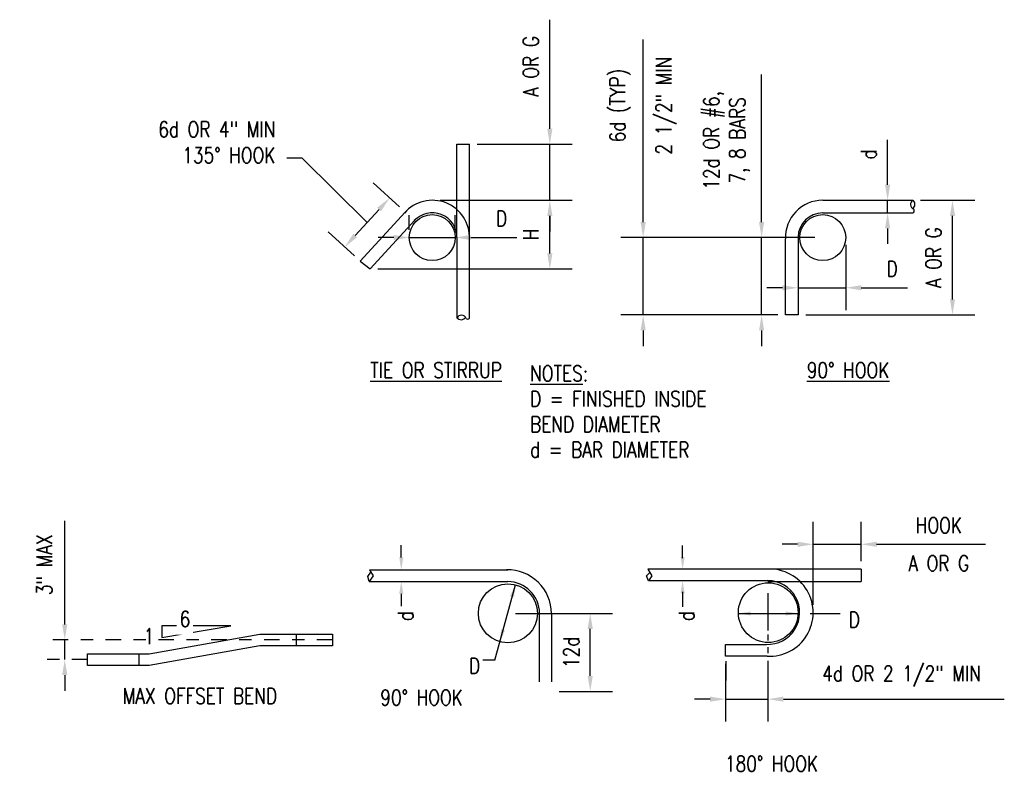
# Model space of a CAD drawing. Header units: inches. Extents: x 63 to 701, y 40 to 195.
# Tile 3 of 8: x 69.53 to 77.45, y 87.07 to 93.18. Entities that reach past the tile are written whole.
import ezdxf
from ezdxf import colors
from ezdxf.entities.mleader import LeaderData, LeaderLine
from ezdxf.math import Vec2, Vec3

# ---------------------------------------------------------------- set-up
doc = ezdxf.new("R2010")
doc.units = ezdxf.units.IN
doc.header["$MEASUREMENT"] = 0
doc.linetypes.add('Center 1_4_', pattern=[0.53125, 0.25, -0.09375, 0.09375, -0.09375])
for name, color, linetype in [('A-DETL', 3, 'Continuous'), ('A-DETL-CNTR', 1, 'Center 1_4_'), ('A-DETL-WIDE', 5, 'Continuous'), ('S-ANNO-DIMS', 1, 'Continuous'), ('S-ANNO-NOTE', 2, 'Continuous')]:
    doc.layers.add(name, color=color, linetype=linetype)
doc.layers.add('A-WALL-PATT', color=9, linetype='Continuous', true_color=0x808080)
doc.layers.add('G-ANNO-NPLT', color=140, linetype='Continuous', plot=False)
doc.styles.add('Annotative', font='romans.shx', dxfattribs={"width": 0.8, "height": 0.125})
doc.dimstyles.new('Annotative', dxfattribs={"dimscale": 0, "dimtxt": 0.125, "dimasz": 0.125, "dimexe": 0.18, "dimexo": 0.0625, "dimgap": 0.09, "dimtad": 1, "dimdec": 3, "dimzin": 3, "dimdsep": 46, "dimlunit": 4, "dimtxsty": 'Annotative', "dimcen": 0.09, "dimclrt": 2, "dimazin": 2, "dimtfac": 1, "dimtdec": 3, "dimtmove": 0, "dimatfit": 0, "dimfxl": 1, "dimtfill": 1, "dimfrac": 2, "dimtolj": 1, "dimtzin": 0, "dimarcsym": 0})

# ---------------------------------------------------------------- blocks, each defined once
blk = doc.blocks.new('*D9')
at = {"layer": 'Defpoints', "color": 0, "lineweight": -3, "transparency": 16777216}
for p in [(72.8475, 91.7251), (73.7923, 91.7251), (72.346, 91.1735)]:
    blk.add_point(p, dxfattribs=at)
at = {"layer": 'S-ANNO-DIMS', "color": 0, "lineweight": -2, "transparency": 16777216}
for p, q in [((72.91, 91.7251), (73.9723, 91.7251)), ((73.7923, 91.2985), (73.7923, 91.6001)), ((72.4085, 91.1735), (73.9723, 91.1735))]:
    blk.add_line(p, q, dxfattribs=at)
at = {"layer": 'S-ANNO-DIMS', "color": 0, "lineweight": -3, "transparency": 16777216}
for points in [[(73.7715, 91.6001), (73.8131, 91.6001), (73.7923, 91.7251)], [(73.7715, 91.2985), (73.8131, 91.2985), (73.7923, 91.1735)]]:
    blk.add_solid(points, dxfattribs=at)
at = {"layer": 'S-ANNO-DIMS', "color": 2, "lineweight": -3, "transparency": 16777216, "insert": (73.6398, 91.4493), "char_height": 0.125, "attachment_point": 5, "rotation": 90, "style": 'Annotative', "bg_fill": 3, "box_fill_scale": 1.25, "bg_fill_color": 256, "bg_fill_true_color": 13158600, "bg_fill_transparency": 0}
blk.add_mtext('\\A1;H', dxfattribs=at)
blk = doc.blocks.new('*D10')
at = {"layer": 'Defpoints', "color": 0, "lineweight": -3, "transparency": 16777216}
for p in [(73.1461, 92.1755), (73.7923, 92.1755), (72.8475, 91.7251)]:
    blk.add_point(p, dxfattribs=at)
at = {"layer": 'S-ANNO-DIMS', "color": 0, "lineweight": -2, "transparency": 16777216}
for p, q in [((73.7923, 92.3005), (73.7923, 93.1769)), ((73.2086, 92.1755), (73.9723, 92.1755)), ((73.7923, 91.7251), (73.7923, 92.1755)), ((72.91, 91.7251), (73.9723, 91.7251)), ((73.7923, 91.6001), (73.7923, 91.4751))]:
    blk.add_line(p, q, dxfattribs=at)
at = {"layer": 'S-ANNO-DIMS', "color": 0, "lineweight": -3, "transparency": 16777216}
for points in [[(73.7715, 92.3005), (73.8131, 92.3005), (73.7923, 92.1755)], [(73.7715, 91.6001), (73.8131, 91.6001), (73.7923, 91.7251)]]:
    blk.add_solid(points, dxfattribs=at)
at = {"layer": 'S-ANNO-DIMS', "color": 2, "lineweight": -3, "transparency": 16777216, "insert": (73.6398, 92.8012), "char_height": 0.125, "attachment_point": 5, "rotation": 90, "style": 'Annotative', "bg_fill": 3, "box_fill_scale": 1.25, "bg_fill_color": 256, "bg_fill_true_color": 13158600, "bg_fill_transparency": 0}
blk.add_mtext('\\A1;A OR G', dxfattribs=at)
blk = doc.blocks.new('*D11')
at = {"layer": 'Defpoints', "color": 0, "lineweight": -3, "transparency": 16777216}
for p in [(72.6616, 91.4249), (73.0315, 91.426), (73.0315, 91.4249)]:
    blk.add_point(p, dxfattribs=at)
at = {"layer": 'S-ANNO-DIMS', "color": 0, "lineweight": -2, "transparency": 16777216}
for p, q in [((72.6616, 91.4874), (72.6616, 91.606)), ((73.0315, 91.4874), (73.0315, 91.606)), ((72.5366, 91.426), (72.4116, 91.426)), ((72.6616, 91.426), (73.0315, 91.426)), ((73.1565, 91.426), (73.5282, 91.426))]:
    blk.add_line(p, q, dxfattribs=at)
at = {"layer": 'S-ANNO-DIMS', "color": 0, "lineweight": -3, "transparency": 16777216}
for points in [[(72.5366, 91.4469), (72.5366, 91.4052), (72.6616, 91.426)], [(73.1565, 91.4469), (73.1565, 91.4052), (73.0315, 91.426)]]:
    blk.add_solid(points, dxfattribs=at)
at = {"layer": 'S-ANNO-DIMS', "color": 2, "lineweight": -3, "transparency": 16777216, "insert": (73.4049, 91.5785), "char_height": 0.125, "attachment_point": 5, "style": 'Annotative', "bg_fill": 3, "box_fill_scale": 1.25, "bg_fill_color": 256, "bg_fill_true_color": 13158600, "bg_fill_transparency": 0}
blk.add_mtext('\\A1;D', dxfattribs=at)
blk = doc.blocks.new('*D32')
at = {"layer": 'Defpoints', "color": 0, "lineweight": -3, "transparency": 16777216}
for p in [(76.4963, 91.7251), (76.4963, 91.6239), (76.509, 91.6239)]:
    blk.add_point(p, dxfattribs=at)
at = {"layer": 'S-ANNO-DIMS', "color": 0, "lineweight": -2, "transparency": 16777216}
for p, q in [((76.509, 91.8501), (76.509, 92.2123)), ((76.509, 91.6239), (76.509, 91.7251)), ((76.5588, 91.7251), (76.689, 91.7251)), ((76.5588, 91.6239), (76.689, 91.6239)), ((76.509, 91.4989), (76.509, 91.3739))]:
    blk.add_line(p, q, dxfattribs=at)
at = {"layer": 'S-ANNO-DIMS', "color": 0, "lineweight": -3, "transparency": 16777216}
for points in [[(76.4882, 91.8501), (76.5299, 91.8501), (76.509, 91.7251)], [(76.4882, 91.4989), (76.5299, 91.4989), (76.509, 91.6239)]]:
    blk.add_solid(points, dxfattribs=at)
at = {"layer": 'S-ANNO-DIMS', "color": 2, "lineweight": -3, "transparency": 16777216, "insert": (76.3565, 92.0937), "char_height": 0.125, "attachment_point": 5, "rotation": 90, "style": 'Annotative', "bg_fill": 3, "box_fill_scale": 1.25, "bg_fill_color": 256, "bg_fill_true_color": 13158600, "bg_fill_transparency": 0}
blk.add_mtext('\\A1;d', dxfattribs=at)
blk = doc.blocks.new('*D31')
at = {"layer": 'Defpoints', "color": 0, "lineweight": -3, "transparency": 16777216}
for p in [(75.7885, 91.4287), (76.1724, 91.4287), (76.1724, 91.022)]:
    blk.add_point(p, dxfattribs=at)
at = {"layer": 'S-ANNO-DIMS', "color": 0, "lineweight": -2, "transparency": 16777216}
for p, q in [((75.7885, 91.3662), (75.7885, 90.842)), ((76.1724, 91.3662), (76.1724, 90.842)), ((75.6635, 91.022), (75.5385, 91.022)), ((75.7885, 91.022), (76.1724, 91.022)), ((76.2974, 91.022), (76.6691, 91.022))]:
    blk.add_line(p, q, dxfattribs=at)
at = {"layer": 'S-ANNO-DIMS', "color": 0, "lineweight": -3, "transparency": 16777216}
for points in [[(75.6635, 91.0428), (75.6635, 91.0011), (75.7885, 91.022)], [(76.2974, 91.0428), (76.2974, 91.0011), (76.1724, 91.022)]]:
    blk.add_solid(points, dxfattribs=at)
at = {"layer": 'S-ANNO-DIMS', "color": 2, "lineweight": -3, "transparency": 16777216, "insert": (76.5458, 91.1745), "char_height": 0.125, "attachment_point": 5, "style": 'Annotative', "bg_fill": 3, "box_fill_scale": 1.25, "bg_fill_color": 256, "bg_fill_true_color": 13158600, "bg_fill_transparency": 0}
blk.add_mtext('\\A1;D', dxfattribs=at)
blk = doc.blocks.new('*D30')
at = {"layer": 'Defpoints', "color": 0, "lineweight": -3, "transparency": 16777216}
for p in [(76.7114, 91.7251), (77.0309, 91.7251), (75.7885, 90.8034)]:
    blk.add_point(p, dxfattribs=at)
at = {"layer": 'S-ANNO-DIMS', "color": 0, "lineweight": -2, "transparency": 16777216}
for p, q in [((76.7739, 91.7251), (77.2109, 91.7251)), ((77.0309, 90.9284), (77.0309, 91.6001)), ((75.851, 90.8034), (77.2109, 90.8034))]:
    blk.add_line(p, q, dxfattribs=at)
at = {"layer": 'S-ANNO-DIMS', "color": 0, "lineweight": -3, "transparency": 16777216}
for points in [[(77.0101, 91.6001), (77.0517, 91.6001), (77.0309, 91.7251)], [(77.0101, 90.9284), (77.0517, 90.9284), (77.0309, 90.8034)]]:
    blk.add_solid(points, dxfattribs=at)
at = {"layer": 'S-ANNO-DIMS', "color": 2, "lineweight": -3, "transparency": 16777216, "insert": (76.8784, 91.2643), "char_height": 0.125, "attachment_point": 5, "rotation": 90, "style": 'Annotative', "bg_fill": 3, "box_fill_scale": 1.25, "bg_fill_color": 256, "bg_fill_true_color": 13158600, "bg_fill_transparency": 0}
blk.add_mtext('\\A1;A OR G', dxfattribs=at)
blk = doc.blocks.new('*D29')
at = {"layer": 'Defpoints', "color": 0, "lineweight": -3, "transparency": 16777216}
for p in [(75.4957, 91.4249), (75.9875, 91.4249), (75.688, 90.8034)]:
    blk.add_point(p, dxfattribs=at)
at = {"layer": 'S-ANNO-DIMS', "color": 0, "lineweight": -2, "transparency": 16777216}
for p, q in [((75.4957, 91.5499), (75.4957, 92.7373)), ((75.925, 91.4249), (75.3157, 91.4249)), ((75.4957, 90.8034), (75.4957, 91.4249)), ((75.6255, 90.8034), (75.3157, 90.8034)), ((75.4957, 90.6784), (75.4957, 90.5534))]:
    blk.add_line(p, q, dxfattribs=at)
at = {"layer": 'S-ANNO-DIMS', "color": 0, "lineweight": -3, "transparency": 16777216}
for points in [[(75.4749, 91.5499), (75.5165, 91.5499), (75.4957, 91.4249)], [(75.4749, 90.6784), (75.5165, 90.6784), (75.4957, 90.8034)]]:
    blk.add_solid(points, dxfattribs=at)
at = {"layer": 'S-ANNO-DIMS', "color": 2, "lineweight": -3, "transparency": 16777216, "insert": (75.2152, 92.2068), "char_height": 0.125, "attachment_point": 5, "rotation": 90, "style": 'Annotative', "bg_fill": 3, "box_fill_scale": 1.25, "bg_fill_color": 256, "bg_fill_true_color": 13158600, "bg_fill_transparency": 0}
blk.add_mtext('\\A1;12d OR #6,\\P7, 8 BARS', dxfattribs=at)
blk = doc.blocks.new('*D28')
at = {"layer": 'Defpoints', "color": 0, "lineweight": -3, "transparency": 16777216}
for p in [(75.9875, 91.4249), (74.543, 90.8034), (75.688, 90.8034)]:
    blk.add_point(p, dxfattribs=at)
at = {"layer": 'S-ANNO-DIMS', "color": 0, "lineweight": -2, "transparency": 16777216}
for p, q in [((74.543, 91.5499), (74.543, 93.0168)), ((75.925, 91.4249), (74.363, 91.4249)), ((74.543, 90.8034), (74.543, 91.4249)), ((75.6255, 90.8034), (74.363, 90.8034)), ((74.543, 90.6784), (74.543, 90.5534))]:
    blk.add_line(p, q, dxfattribs=at)
at = {"layer": 'S-ANNO-DIMS', "color": 0, "lineweight": -3, "transparency": 16777216}
for points in [[(74.5222, 91.5499), (74.5639, 91.5499), (74.543, 91.4249)], [(74.5222, 90.6784), (74.5639, 90.6784), (74.543, 90.8034)]]:
    blk.add_solid(points, dxfattribs=at)
at = {"layer": 'S-ANNO-DIMS', "color": 2, "lineweight": -3, "transparency": 16777216, "insert": (74.3578, 92.4863), "char_height": 0.125, "attachment_point": 5, "rotation": 90, "style": 'Annotative', "bg_fill": 3, "box_fill_scale": 1.25, "bg_fill_color": 256, "bg_fill_true_color": 13158600, "bg_fill_transparency": 0}
blk.add_mtext('\\A1;6d (TYP)', dxfattribs=at)
at = {"layer": 'S-ANNO-DIMS', "color": 2, "lineweight": -3, "transparency": 16777216, "insert": (74.7283, 92.4863), "char_height": 0.125, "attachment_point": 5, "rotation": 90, "style": 'Annotative', "bg_fill": 3, "box_fill_scale": 1.25, "bg_fill_color": 256, "bg_fill_true_color": 13158600, "bg_fill_transparency": 0}
blk.add_mtext('\\A1;2 1/2" MIN', dxfattribs=at)
blk = doc.blocks.new('*D27')
at = {"layer": 'Defpoints', "color": 0, "lineweight": -3, "transparency": 16777216}
for p in [(73.4549, 88.4043), (74.1172, 88.4043), (73.8049, 87.7768)]:
    blk.add_point(p, dxfattribs=at)
at = {"layer": 'S-ANNO-DIMS', "color": 0, "lineweight": -2, "transparency": 16777216}
for p, q in [((73.5174, 88.4043), (74.2972, 88.4043)), ((74.1172, 87.9018), (74.1172, 88.2793)), ((73.8674, 87.7768), (74.2972, 87.7768))]:
    blk.add_line(p, q, dxfattribs=at)
at = {"layer": 'S-ANNO-DIMS', "color": 0, "lineweight": -3, "transparency": 16777216}
for points in [[(74.0964, 88.2793), (74.138, 88.2793), (74.1172, 88.4043)], [(74.0964, 87.9018), (74.138, 87.9018), (74.1172, 87.7768)]]:
    blk.add_solid(points, dxfattribs=at)
at = {"layer": 'S-ANNO-DIMS', "color": 2, "lineweight": -3, "transparency": 16777216, "insert": (73.9647, 88.0906), "char_height": 0.125, "attachment_point": 5, "rotation": 90, "style": 'Annotative', "bg_fill": 3, "box_fill_scale": 1.25, "bg_fill_color": 256, "bg_fill_true_color": 13158600, "bg_fill_transparency": 0}
blk.add_mtext('\\A1;12d', dxfattribs=at)
blk = doc.blocks.new('*D26')
at = {"layer": 'Defpoints', "color": 0, "lineweight": -3, "transparency": 16777216}
for p in [(76.2958, 88.9594), (76.2958, 88.7608), (75.91, 88.4101)]:
    blk.add_point(p, dxfattribs=at)
at = {"layer": 'S-ANNO-DIMS', "color": 0, "lineweight": -2, "transparency": 16777216}
for p, q in [((75.91, 88.4726), (75.91, 89.1394)), ((76.2958, 88.8233), (76.2958, 89.1394)), ((75.785, 88.9594), (75.66, 88.9594)), ((75.91, 88.9594), (76.2958, 88.9594)), ((76.4208, 88.9594), (77.2973, 88.9594))]:
    blk.add_line(p, q, dxfattribs=at)
at = {"layer": 'S-ANNO-DIMS', "color": 0, "lineweight": -3, "transparency": 16777216}
for points in [[(75.785, 88.9802), (75.785, 88.9386), (75.91, 88.9594)], [(76.4208, 88.9802), (76.4208, 88.9386), (76.2958, 88.9594)]]:
    blk.add_solid(points, dxfattribs=at)
at = {"layer": 'S-ANNO-DIMS', "color": 2, "lineweight": -3, "transparency": 16777216, "insert": (76.9215, 89.1119), "char_height": 0.125, "attachment_point": 5, "style": 'Annotative', "bg_fill": 3, "box_fill_scale": 1.25, "bg_fill_color": 256, "bg_fill_true_color": 13158600, "bg_fill_transparency": 0}
blk.add_mtext('\\A1;HOOK', dxfattribs=at)
at = {"layer": 'S-ANNO-DIMS', "color": 2, "lineweight": -3, "transparency": 16777216, "insert": (76.9215, 88.8069), "char_height": 0.125, "attachment_point": 5, "style": 'Annotative', "bg_fill": 3, "box_fill_scale": 1.25, "bg_fill_color": 256, "bg_fill_true_color": 13158600, "bg_fill_transparency": 0}
blk.add_mtext('\\A1;A OR G', dxfattribs=at)
blk = doc.blocks.new('*D25')
at = {"layer": 'Defpoints', "color": 0, "lineweight": -3, "transparency": 16777216}
for p in [(75.2065, 88.0599), (75.5463, 88.0226), (75.5463, 87.7145)]:
    blk.add_point(p, dxfattribs=at)
at = {"layer": 'S-ANNO-DIMS', "color": 0, "lineweight": -2, "transparency": 16777216}
for p, q in [((75.2065, 87.9974), (75.2065, 87.5345)), ((75.5463, 87.9601), (75.5463, 87.5345)), ((75.0815, 87.7145), (74.9565, 87.7145)), ((75.2065, 87.7145), (75.5463, 87.7145)), ((75.6713, 87.7145), (77.4477, 87.7145))]:
    blk.add_line(p, q, dxfattribs=at)
at = {"layer": 'S-ANNO-DIMS', "color": 0, "lineweight": -3, "transparency": 16777216}
for points in [[(75.0815, 87.7354), (75.0815, 87.6937), (75.2065, 87.7145)], [(75.6713, 87.7354), (75.6713, 87.6937), (75.5463, 87.7145)]]:
    blk.add_solid(points, dxfattribs=at)
at = {"layer": 'S-ANNO-DIMS', "color": 2, "lineweight": -3, "transparency": 16777216, "insert": (76.622, 87.8998), "char_height": 0.125, "attachment_point": 5, "style": 'Annotative', "bg_fill": 3, "box_fill_scale": 1.25, "bg_fill_color": 256, "bg_fill_true_color": 13158600, "bg_fill_transparency": 0}
blk.add_mtext('\\A1;4d OR 2 1/2" MIN', dxfattribs=at)
blk = doc.blocks.new('*D24')
at = {"layer": 'Defpoints', "color": 0, "lineweight": -3, "transparency": 16777216}
for p in [(69.8906, 88.1906), (72.044, 88.1906), (70.0735, 88.0328)]:
    blk.add_point(p, dxfattribs=at)
at = {"layer": 'S-ANNO-DIMS', "color": 0, "lineweight": -2, "transparency": 16777216}
for p, q in [((69.8906, 88.3156), (69.8906, 89.1491)), ((69.8906, 88.0328), (69.8906, 88.1906)), ((69.8906, 87.9078), (69.8906, 87.7828))]:
    blk.add_line(p, q, dxfattribs=at)
at = {"layer": 'S-ANNO-DIMS', "color": 0, "lineweight": -3, "transparency": 16777216}
for points in [[(69.8698, 88.3156), (69.9114, 88.3156), (69.8906, 88.1906)], [(69.8698, 87.9078), (69.9114, 87.9078), (69.8906, 88.0328)]]:
    blk.add_solid(points, dxfattribs=at)
at = {"layer": 'S-ANNO-DIMS', "color": 2, "lineweight": -3, "transparency": 16777216, "insert": (70.0431, 88.7949), "char_height": 0.125, "attachment_point": 5, "rotation": 90, "style": 'Annotative', "bg_fill": 3, "box_fill_scale": 1.25, "bg_fill_color": 256, "bg_fill_true_color": 13158600, "bg_fill_transparency": 0}
blk.add_mtext('\\A1;', dxfattribs=at)
at = {"layer": 'S-ANNO-DIMS', "color": 2, "lineweight": -3, "transparency": 16777216, "insert": (69.7262, 88.7949), "char_height": 0.125, "attachment_point": 5, "rotation": 90, "style": 'Annotative', "bg_fill": 3, "box_fill_scale": 1.25, "bg_fill_color": 256, "bg_fill_true_color": 13158600, "bg_fill_transparency": 0}
blk.add_mtext('\\A1;3" MAX', dxfattribs=at)
blk = doc.blocks.new('*D16')
at = {"layer": 'Defpoints', "color": 0, "lineweight": -3, "transparency": 16777216}
for p in [(72.6287, 91.6297), (72.1428, 91.3501), (72.2677, 91.2357)]:
    blk.add_point(p, dxfattribs=at)
at = {"layer": 'S-ANNO-DIMS', "color": 0, "lineweight": -2, "transparency": 16777216}
for p, q in [((72.5826, 91.6719), (72.3711, 91.8657)), ((72.4193, 91.652), (72.2273, 91.4423)), ((72.2216, 91.2779), (72.0101, 91.4717))]:
    blk.add_line(p, q, dxfattribs=at)
at = {"layer": 'S-ANNO-DIMS', "color": 0, "lineweight": -3, "transparency": 16777216}
for points in [[(72.404, 91.666), (72.4347, 91.6379), (72.5038, 91.7441)], [(72.2119, 91.4564), (72.2426, 91.4282), (72.1428, 91.3501)]]:
    blk.add_solid(points, dxfattribs=at)
blk = doc.blocks.new('_None')

msp = doc.modelspace()

# ---------------------------------------------------------------- hatches: boundary and pattern name
at = {"layer": 'A-WALL-PATT', "lineweight": -3}
for points in [[(74.8604, 88.7589), (74.8769, 88.8582), (74.8439, 88.8582)], [(72.5972, 88.7554), (72.6138, 88.8547), (72.5807, 88.8547)], [(72.5807, 88.5607), (72.6138, 88.5607), (72.5972, 88.66)], [(73.5042, 88.5342), (73.515, 88.6342), (73.4723, 88.5431)], [(74.8436, 88.5664), (74.8767, 88.5664), (74.8602, 88.6656)], [(72.5807, 88.5609), (72.5807, 88.5609), (72.5807, 88.5611)], [(74.8767, 88.5678), (74.8769, 88.5678), (74.8767, 88.5678)], [(75.4081, 88.3869), (75.4081, 88.42), (75.3089, 88.4035)], [(75.69, 88.3869), (75.7892, 88.4035), (75.69, 88.42)], [(73.3909, 88.1755), (73.4318, 88.2674), (73.3998, 88.2757)]]:
    msp.add_hatch(color=256, dxfattribs=at).paths.add_polyline_path(points)

# ---------------------------------------------------------------- linework, layer by layer
at = {"layer": 'A-DETL', "lineweight": -3}
for p, q in [((75.5463, 88.5655), (75.5463, 88.2656)), ((75.5463, 88.2339), (75.5463, 88.1866)), ((75.5463, 88.1324), (75.5463, 88.0851))]:
    msp.add_line(p, q, dxfattribs=at)
at = {"layer": 'A-DETL-CNTR', "lineweight": -3, "ltscale": 0.5}
msp.add_line((70.0735, 88.0328), (69.7106, 88.0328), dxfattribs=at)
at = {"layer": 'A-DETL-WIDE', "lineweight": -3}
for p, q in [((73.0456, 91.426), (73.0456, 92.1755)), ((73.0456, 92.1755), (73.1461, 92.1755)), ((73.1461, 90.7782), (73.1461, 92.1755)), ((75.9875, 91.7251), (76.7114, 91.7251)), ((72.6287, 91.6297), (72.2677, 91.2357)), ((72.346, 91.1735), (72.7056, 91.5654)), ((75.9875, 91.6239), (76.7111, 91.6239)), ((73.0456, 91.426), (73.0456, 90.7804)), ((75.688, 90.8034), (75.688, 91.414)), ((75.7885, 91.4287), (75.7885, 90.8034)), ((72.2677, 91.2357), (72.346, 91.1735)), ((75.7885, 90.8034), (75.688, 90.8034)), ((72.3293, 88.7009), (72.3535, 88.7362)), ((72.3386, 88.6607), (72.3293, 88.7009)), ((72.371, 88.7061), (72.3386, 88.6607)), ((72.3424, 88.7554), (73.454, 88.7554)), ((72.3424, 88.7554), (72.371, 88.7061)), ((74.5687, 88.7072), (74.5975, 88.7321)), ((74.5851, 88.6656), (74.5687, 88.7072)), ((76.2958, 88.7608), (74.5798, 88.7608)), ((74.5798, 88.7608), (74.6127, 88.7072)), ((74.6127, 88.7072), (74.5851, 88.6656)), ((76.2958, 88.7608), (76.2958, 88.6604)), ((72.3393, 88.66), (73.451, 88.66)), ((75.5529, 88.6656), (74.5851, 88.6656)), ((75.5463, 88.6604), (76.2958, 88.6604)), ((73.7101, 87.7768), (73.7101, 88.4035)), ((73.8049, 88.4035), (73.8049, 87.7768)), ((70.5697, 88.0802), (71.46, 88.238)), ((71.46, 88.238), (72.044, 88.238)), ((72.044, 88.238), (72.044, 88.1431)), ((75.2065, 88.0599), (75.2065, 88.1551)), ((75.2065, 88.1551), (75.5339, 88.1551)), ((70.0735, 88.0802), (70.5697, 88.0802)), ((70.0735, 87.9855), (70.0735, 88.0802)), ((71.46, 88.1431), (70.5697, 87.9855)), ((72.044, 88.1431), (71.46, 88.1431)), ((75.541, 88.0599), (75.2065, 88.0599)), ((70.5697, 87.9855), (70.0735, 87.9855)), ((73.8049, 87.7768), (73.7101, 87.7768))]:
    msp.add_line(p, q, dxfattribs=at)
for centre, radius in [((72.8466, 91.4249), 0.185), ((75.9875, 91.4249), 0.185), ((73.4549, 88.4043), 0.2376), ((75.5491, 88.4104), 0.2402)]:
    msp.add_circle(centre, radius, dxfattribs=at)
for centre, radius, start, end in [((72.8475, 91.4263), 0.2988, 357.64563, 138.90673), ((75.9866, 91.4263), 0.2988, 89.82638, 182.35437), ((76.7344, 91.6915), 0.0408, 124.28389, 247.36872), ((76.6896, 91.6921), 0.0396, 301.76284, 56.55618), ((76.706, 91.6411), 0.018, 286.73807, 44.85573), ((72.8466, 91.4249), 0.199, 0.31193, 136.66006), ((75.9875, 91.4249), 0.199, 90, 178.89008), ((73.0784, 90.8084), 0.0431, 220.32653, 325.76871), ((73.0811, 90.7602), 0.0408, 22.63128, 150.35348), ((73.1314, 90.7886), 0.018, 225.14427, 324.55628), ((73.451, 88.4016), 0.3537, 0.29781, 90.99425), ((75.5594, 88.4101), 0.3506, 266.99243, 92.13274), ((73.4516, 88.4012), 0.2586, 0.50229, 89.47693), ((75.5454, 88.4112), 0.2563, 267.42287, 89.79991)]:
    msp.add_arc(centre, radius, start, end, dxfattribs=at)
at = {"layer": 'G-ANNO-NPLT', "lineweight": -3}
msp.add_line((71.7538, 88.1431), (71.7538, 88.238), dxfattribs=at)
at = {"layer": 'S-ANNO-DIMS', "lineweight": -3}
for p, q in [((72.5972, 88.8547), (72.5972, 88.9539)), ((74.8604, 88.8494), (74.8604, 88.9487)), ((73.3512, 88.0285), (73.515, 88.6342)), ((72.5972, 88.5609), (72.5972, 88.4617)), ((74.8604, 88.5765), (74.8604, 88.4559)), ((75.3091, 88.4035), (75.7892, 88.4035)), ((75.8862, 88.4035), (76.1287, 88.4035)), ((70.6719, 88.2097), (71.2265, 88.3044)), ((71.2265, 88.3044), (70.6719, 88.3044)), ((70.6719, 88.3044), (70.6719, 88.2097)), ((73.3512, 88.0285), (73.2536, 88.0285)), ((75.2071, 88.0212), (75.2071, 87.8647)), ((75.5463, 88.0226), (75.5463, 87.8647))]:
    msp.add_line(p, q, dxfattribs=at)

# ---------------------------------------------------------------- texts
at = {"layer": 'S-ANNO-NOTE', "lineweight": -3, "char_height": 0.125, "line_spacing_factor": 0.981704, "style": 'Annotative', "bg_fill": 2}
for s, insert, width, attachment_point in [('\\pxt3.2,6.4,9.6,12.8,16,19.2,22.4,25.6,28.8,32,35.2,38.4,41.6,44.8,48,51.2,54.4,57.6,60.8,64,67.2,70.4,73.6,76.8,80,83.2,86.4,89.6,92.8,96,99.2,102.4;{\\LTIE OR STIRRUP}', (72.3485, 90.297), 1, 7), ('\\pxt3.2,6.4,9.6,12.8,16,19.2,22.4,25.6,28.8,32,35.2,38.4,41.6,44.8,48,51.2,54.4,57.6,60.8,64,67.2,70.4,73.6,76.8,80,83.2,86.4,89.6,92.8,96,99.2,102.4;{\\LNOTES}:\\PD = FINISHED INSIDE BEND DIAMETER\\Pd = BAR DIAMETER', (73.6335, 90.3957), 1.939873, 1), ('\\pxt3.2,6.4,9.6,12.8,16,19.2,22.4,25.6,28.8,32,35.2,38.4,41.6,44.8,48,51.2,54.4,57.6,60.8,64,67.2,70.4,73.6,76.8,80,83.2,86.4,89.6,92.8,96,99.2,102.4;{\\L90° HOOK}', (75.8592, 90.297), 1, 7), ('\\pxqc,t3.2,6.4,9.6,12.8,16,19.2,22.4,25.6,28.8,32,35.2,38.4,41.6,44.8,48,51.2,54.4,57.6,60.8,64,67.2,70.4,73.6,76.8,80,83.2,86.4,89.6,92.8,96,99.2,102.4;{180° HOOK}', (75.5756, 87.1329), 2, 8)]:
    msp.add_mtext(s, dxfattribs=dict(at, insert=insert, width=width, attachment_point=attachment_point))

# ---------------------------------------------------------------- next in the draw order: texts
for s, insert, width, attachment_point in [('\\pxqc,t3.2,6.4,9.6,12.8,16,19.2,22.4,25.6,28.8,32,35.2,38.4,41.6,44.8,48,51.2,54.4,57.6,60.8,64,67.2,70.4,73.6,76.8,80,83.2,86.4,89.6,92.8,96,99.2,102.4;{6}', (70.8577, 88.2964), 0.006442, 8), ('\\pxt3.2,6.4,9.6,12.8,16,19.2,22.4,25.6,28.8,32,35.2,38.4,41.6,44.8,48,51.2,54.4,57.6,60.8,64,67.2,70.4,73.6,76.8,80,83.2,86.4,89.6,92.8,96,99.2,102.4;{D}', (76.1966, 88.2909), 0.0067, 7), ('\\pxqc,t3.2,6.4,9.6,12.8,16,19.2,22.4,25.6,28.8,32,35.2,38.4,41.6,44.8,48,51.2,54.4,57.6,60.8,64,67.2,70.4,73.6,76.8,80,83.2,86.4,89.6,92.8,96,99.2,102.4;{1}', (70.5677, 88.158), 0.006442, 8), ('\\pxqc,t3.2,6.4,9.6,12.8,16,19.2,22.4,25.6,28.8,32,35.2,38.4,41.6,44.8,48,51.2,54.4,57.6,60.8,64,67.2,70.4,73.6,76.8,80,83.2,86.4,89.6,92.8,96,99.2,102.4;{90° HOOK}', (72.761, 87.6648), 2, 8)]:
    msp.add_mtext(s, dxfattribs=dict(at, insert=insert, width=width, attachment_point=attachment_point))
at = {"layer": 'S-ANNO-NOTE', "lineweight": -3, "char_height": 0.125, "width": 0.006183, "attachment_point": 7, "rotation": 90, "line_spacing_factor": 0.981704, "style": 'Annotative', "bg_fill": 2}
for insert in [(72.6938, 88.3417), (74.9536, 88.3417)]:
    msp.add_mtext('\\pxt3.2,6.4,9.6,12.8,16,19.2,22.4,25.6,28.8,32,35.2,38.4,41.6,44.8,48,51.2,54.4,57.6,60.8,64,67.2,70.4,73.6,76.8,80,83.2,86.4,89.6,92.8,96,99.2,102.4;{d}', dxfattribs=dict(at, insert=insert))

# ---------------------------------------------------------------- next in the draw order: dimensions: what is measured, and where the dimension line sits
at = {"layer": 'S-ANNO-DIMS', "lineweight": -3}
dim = msp.add_linear_dim(base=(76.509, 91.6239), p1=(76.4963, 91.7251), p2=(76.4963, 91.6239), angle=90, text='d', dimstyle='Annotative', override={"dimpost": '\\X'}, dxfattribs=at)
dim.commit()
dim.dimension.update_dxf_attribs({"geometry": '*D32', "text_midpoint": (76.509, 92.0937), "dimtype": 160})
dim = msp.add_linear_dim(base=(73.7923, 91.7251), p1=(72.346, 91.1735), p2=(72.8475, 91.7251), angle=90, text='H', dimstyle='Annotative', override={"dimpost": '\\X'}, dxfattribs=at)
dim.commit()
dim.dimension.update_dxf_attribs({"geometry": '*D9', "text_midpoint": (73.6398, 91.4493)})

# ---------------------------------------------------------------- next in the draw order: linework, layer by layer
at = {"layer": 'A-DETL-CNTR', "lineweight": -3, "ltscale": 0.5}
msp.add_line((72.044, 88.1906), (69.7106, 88.1906), dxfattribs=at)
at = {"layer": 'G-ANNO-NPLT', "lineweight": -3}
msp.add_line((70.4896, 87.9855), (70.4896, 88.0802), dxfattribs=at)

# ---------------------------------------------------------------- next in the draw order: texts
at = {"layer": 'S-ANNO-NOTE', "lineweight": -3, "char_height": 0.125, "line_spacing_factor": 0.981704, "style": 'Annotative', "bg_fill": 2}
for s, insert, width, attachment_point in [('\\pxt3.2,6.4,9.6,12.8,16,19.2,22.4,25.6,28.8,32,35.2,38.4,41.6,44.8,48,51.2,54.4,57.6,60.8,64,67.2,70.4,73.6,76.8,80,83.2,86.4,89.6,92.8,96,99.2,102.4;{D}', (73.1425, 87.9198), 0.0067, 7), ('\\pxqc,t3.2,6.4,9.6,12.8,16,19.2,22.4,25.6,28.8,32,35.2,38.4,41.6,44.8,48,51.2,54.4,57.6,60.8,64,67.2,70.4,73.6,76.8,80,83.2,86.4,89.6,92.8,96,99.2,102.4;{MAX OFFSET BEND}', (70.978, 87.6774), 2, 8)]:
    msp.add_mtext(s, dxfattribs=dict(at, insert=insert, width=width, attachment_point=attachment_point))

# ---------------------------------------------------------------- next in the draw order: dimensions: what is measured, and where the dimension line sits
at = {"layer": 'S-ANNO-DIMS', "lineweight": -3}
dim = msp.add_linear_dim(base=(73.7923, 92.1755), p1=(72.8475, 91.7251), p2=(73.1461, 92.1755), angle=90, text='A OR G', dimstyle='Annotative', override={"dimpost": '\\X'}, dxfattribs=at)
dim.commit()
dim.dimension.update_dxf_attribs({"geometry": '*D10', "text_midpoint": (73.7923, 92.8012), "dimtype": 160})
for base, p1, p2, text, picture, middle in [((76.1724, 91.022), (75.7885, 91.4287), (76.1724, 91.4287), 'D', '*D31', (76.5458, 91.022)), ((76.2958, 88.9594), (75.91, 88.4101), (76.2958, 88.7608), 'HOOK\\XA OR G', '*D26', (76.9215, 88.9594))]:
    dim = msp.add_linear_dim(base=base, p1=p1, p2=p2, text=text, dimstyle='Annotative', override={"dimpost": '\\X'}, dxfattribs=at)
    dim.commit()
    dim.dimension.update_dxf_attribs({"geometry": picture, "text_midpoint": middle, "dimtype": 160})
dim = msp.add_linear_dim(base=(74.1172, 88.4043), p1=(73.8049, 87.7768), p2=(73.4549, 88.4043), angle=90, text='12d', dimstyle='Annotative', override={"dimpost": '\\X'}, dxfattribs=at)
dim.commit()
dim.dimension.update_dxf_attribs({"geometry": '*D27', "text_midpoint": (73.9647, 88.0906)})

# ---------------------------------------------------------------- next in the draw order: leaders
ml = msp.add_multileader_mtext('Standard', dxfattribs=at)
ml.set_content('6d OR 4" MIN\\P135%%D HOOK', color=256, style='Annotative')
ml.set_leader_properties(color=1, linetype='ByLayer', lineweight=-1)
ml.set_arrow_properties(name='NONE')
ml.build(insert=Vec2(0, 0))
ml.multileader.update_dxf_attribs({"text_right_attachment_type": 3, "dogleg_length": 0.125, "arrow_head_size": 0.125})
ctx = ml.context
ctx.base_point, ctx.char_height, ctx.arrow_head_size, ctx.landing_gap_size, ctx.plane_origin = Vec3(70.4244, 92.2956), 0.125, 0.125, 0.09, Vec3(71.6438, 92.1697)
ctx.right_attachment, ctx.text_align_type = 3, 2
notes = []
notes.append((ctx, [(0, (1, 1, 0), (71.8008, 92.0635), (-1, 0), 0.125, [(0, [(72.3233, 91.5471)], 0, [])])]))
ctx.mtext.insert, ctx.mtext.alignment, ctx.mtext.flow_direction = Vec3(71.5858, 92.3581), 3, 5
for ctx, leaders in notes:
    for number, flags, end, landing, length, lines in leaders:
        leader = LeaderData()
        leader.index, (leader.has_last_leader_line, leader.has_dogleg_vector, leader.attachment_direction) = number, flags
        leader.last_leader_point, leader.dogleg_vector, leader.dogleg_length = Vec3(end), Vec3(landing), length
        for number, points, colour, breaks in lines:
            line = LeaderLine()
            line.index, line.vertices, line.color, line.breaks = number, Vec3.list(points), colors.encode_raw_color(colour), breaks
            leader.lines.append(line)
        ctx.leaders.append(leader)

# ---------------------------------------------------------------- next in the draw order: dimensions: what is measured, and where the dimension line sits
for base, p1, p2, text, override, picture, middle in [((77.0309, 91.7251), (75.7885, 90.8034), (76.7114, 91.7251), 'A OR G', {"dimpost": '\\X'}, '*D30', (76.8784, 91.2643)), ((69.8906, 88.1906), (70.0735, 88.0328), (72.044, 88.1906), '3" MAX\\X ', {"dimpost": '\\X', "dimse1": 1, "dimse2": 1}, '*D24', (69.8906, 88.7949))]:
    dim = msp.add_linear_dim(base=base, p1=p1, p2=p2, angle=90, text=text, dimstyle='Annotative', override=override, dxfattribs=at)
    dim.commit()
    dim.dimension.update_dxf_attribs({"geometry": picture, "text_midpoint": middle})
dim = msp.add_linear_dim(base=(73.0315, 91.426), p1=(72.6616, 91.4249), p2=(73.0315, 91.4249), text='D', dimstyle='Annotative', override={"dimpost": '\\X'}, dxfattribs=at)
dim.commit()
dim.dimension.update_dxf_attribs({"geometry": '*D11', "text_midpoint": (73.4049, 91.5785)})
dim = msp.add_linear_dim(base=(75.5463, 87.7145), p1=(75.2065, 88.0599), p2=(75.5463, 88.0226), text='4d OR 2 1/2" MIN', dimstyle='Annotative', override={"dimpost": '\\X'}, dxfattribs=at)
dim.commit()
dim.dimension.update_dxf_attribs({"geometry": '*D25', "text_midpoint": (76.622, 87.7145), "dimtype": 160})

# ---------------------------------------------------------------- next in the draw order: dimensions: what is measured, and where the dimension line sits
dim = msp.add_linear_dim(base=(75.4957, 91.4249), p1=(75.688, 90.8034), p2=(75.9875, 91.4249), angle=90, text='12d OR #6,\\P7, 8 BARS', dimstyle='Annotative', override={"dimpost": '\\X'}, dxfattribs=at)
dim.commit()
dim.dimension.update_dxf_attribs({"geometry": '*D29', "text_midpoint": (75.4957, 92.2068), "dimtype": 160})
dim = msp.add_aligned_dim(p1=(72.6287, 91.6297), p2=(72.2677, 91.2357), distance=-0.1694, text=' ', dimstyle='Annotative', override={"dimpost": '\\X'}, dxfattribs=at)
dim.commit()
dim.dimension.update_dxf_attribs({"geometry": '*D16', "text_midpoint": (72.3233, 91.5471)})

# ---------------------------------------------------------------- next in the draw order: dimensions: what is measured, and where the dimension line sits
dim = msp.add_linear_dim(base=(74.543, 90.8034), p1=(75.9875, 91.4249), p2=(75.688, 90.8034), angle=90, text='6d (TYP)\\X2 1/2" MIN', dimstyle='Annotative', override={"dimpost": '\\X'}, dxfattribs=at)
dim.commit()
dim.dimension.update_dxf_attribs({"geometry": '*D28', "text_midpoint": (74.543, 92.4863), "dimtype": 160})

doc.saveas('drawing.dxf')
